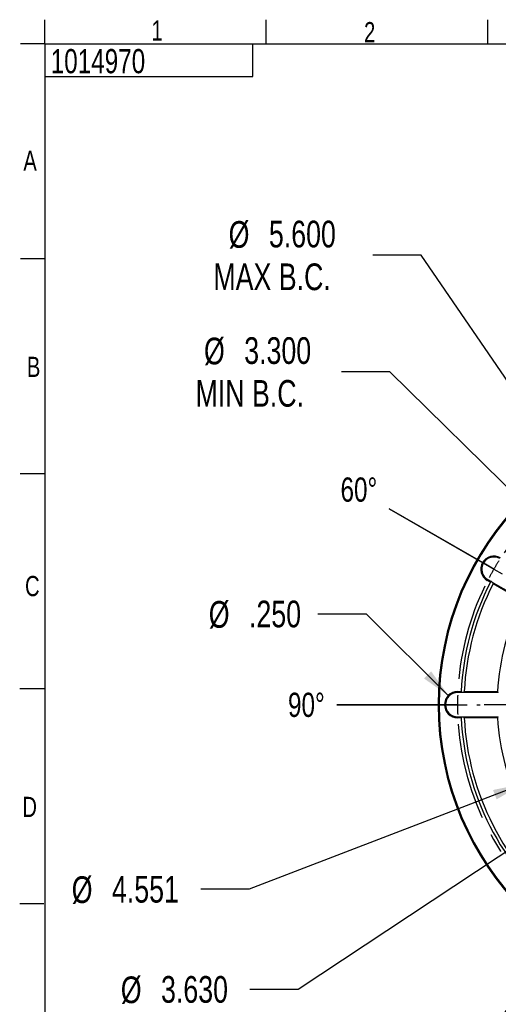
# Model space of a CAD drawing. Header units: inches. Extents: x 0.3 to 11.4, y 0.3 to 8.3.
# Tile 2 of 7: x 0.3 to 2.7, y 3.2 to 8.2. Entities that reach past the tile are written whole.
import ezdxf

# ---------------------------------------------------------------- set-up
doc = ezdxf.new("R2010")
doc.units = ezdxf.units.IN
doc.header["$MEASUREMENT"] = 0
doc.linetypes.add('CENTERX2', pattern=[0.8, 0.5, -0.1, 0.1, -0.1])
for name, color, linetype in [('BORDER', 1, 'Continuous'), ('CENTER', 151, 'CENTERX2'), ('DIMENSIONS', 150, 'Continuous'), ('TEXT', 7, 'Continuous')]:
    doc.layers.add(name, color=color, linetype=linetype)
doc.styles.add('SLDTEXTSTYLE0', font='TXT', dxfattribs={"width": 0.75})
doc.dimstyles.new('SLDDIMSTYLE0', dxfattribs={"dimtxt": 0.137795, "dimasz": 0.156, "dimexe": 0, "dimexo": 0.0625, "dimgap": 0.034449, "dimtad": 0, "dimtih": 1, "dimtoh": 1, "dimdec": 3, "dimlfac": 2, "dimrnd": 1e-09, "dimzin": 4, "dimdsep": 46, "dimtxsty": 'SLDTEXTSTYLE0', "dimsah": 1, "dimcen": 0, "dimadec": 0, "dimazin": 1, "dimtfac": 1, "dimtdec": 3, "dimtofl": 0, "dimtmove": 0, "dimatfit": 3, "dimfxl": 0, "dimfrac": 2, "dimtolj": 1, "dimtzin": 12, "dimarcsym": 0})
doc.dimstyles.new('SLDDIMSTYLE1', dxfattribs={"dimtxt": 0.137795, "dimasz": 0.156, "dimexe": 0, "dimexo": 0.0625, "dimgap": 0.034449, "dimtad": 0, "dimtih": 1, "dimtoh": 1, "dimdec": 3, "dimlfac": 2, "dimrnd": 1e-09, "dimzin": 12, "dimdsep": 46, "dimtxsty": 'SLDTEXTSTYLE0', "dimsah": 1, "dimcen": 0, "dimadec": 0, "dimazin": 3, "dimtfac": 1, "dimtdec": 3, "dimtofl": 0, "dimtmove": 0, "dimatfit": 3, "dimfxl": 0, "dimfrac": 2, "dimtolj": 1, "dimtzin": 12, "dimarcsym": 0})
doc.dimstyles.new('SLDDIMSTYLE3', dxfattribs={"dimtxt": 0.137795, "dimasz": 0.156, "dimexe": 0, "dimexo": 0.0625, "dimgap": 0.034449, "dimtad": 0, "dimtih": 1, "dimtoh": 1, "dimdec": 3, "dimlfac": 2, "dimrnd": 1e-09, "dimzin": 4, "dimdsep": 46, "dimtxsty": 'SLDTEXTSTYLE0', "dimsah": 1, "dimcen": 0, "dimadec": 0, "dimazin": 1, "dimtfac": 1, "dimtdec": 3, "dimtofl": 0, "dimtmove": 0, "dimatfit": 3, "dimfxl": 0, "dimfrac": 2, "dimtolj": 1, "dimtzin": 12, "dimarcsym": 0})

# ---------------------------------------------------------------- blocks, each defined once
blk = doc.blocks.new('SW_ANGORDINATE_DIMENSION_1')
at = {"layer": 'DIMENSIONS', "color": 0}
for p, q in [((0.7487, -0.2871), (0.2514, 0)), ((0.2514, 0), (0.792, -0.3121))]:
    blk.add_line(p, q, dxfattribs=at)
at = {"layer": 'DIMENSIONS', "color": 0, "insert": (0, 0.1611), "char_height": 0.125, "attachment_point": 1, "style": 'SLDTEXTSTYLE0'}
blk.add_mtext('60°', dxfattribs=at)
blk = doc.blocks.new('SW_ANGORDINATE_DIMENSION_3')
at = {"layer": 'DIMENSIONS', "color": 0}
for p, q in [((0.8256, 0.0992), (0.2514, 0.0992)), ((0.2514, 0.0992), (0.8756, 0.0992))]:
    blk.add_line(p, q, dxfattribs=at)
at = {"layer": 'DIMENSIONS', "color": 0, "insert": (0, 0.1611), "char_height": 0.125, "attachment_point": 1, "style": 'SLDTEXTSTYLE0'}
blk.add_mtext('90°', dxfattribs=at)
blk = doc.blocks.new('SW_ANGORDINATE_DIMENSION_5')
at = {"layer": 'DIMENSIONS', "color": 0}
for p, q in [((0.3437, 0.1984), (0.7106, 0.7034)), ((0.6813, 0.663), (0.3437, 0.1984))]:
    blk.add_line(p, q, dxfattribs=at)
at = {"layer": 'DIMENSIONS', "color": 0, "insert": (0, 0.1611), "char_height": 0.125, "attachment_point": 1, "style": 'SLDTEXTSTYLE0'}
blk.add_mtext('144°', dxfattribs=at)
blk = doc.blocks.new('_D')
at = {"layer": 'DIMENSIONS'}
for p, q in [((2.3363, 7.0334), (2.0863, 7.0334)), ((3.1331, 5.8685), (2.3363, 7.0334))]:
    blk.add_line(p, q, dxfattribs=at)
blk.add_solid([(3.1331, 5.8685), (3.0665, 6.0119), (3.0235, 5.9826)], dxfattribs=at)
at = {"layer": 'DIMENSIONS', "char_height": 0.1378, "attachment_point": 1, "style": 'SLDTEXTSTYLE0'}
for s, insert in [('%%c', (1.3413, 7.2099)), ('5.600', (1.5491, 7.212)), ('MAX B.C.', (1.2623, 6.9912))]:
    blk.add_mtext(s, dxfattribs=dict(at, insert=insert))
blk = doc.blocks.new('_D_1')
at = {"layer": 'DIMENSIONS'}
for p, q in [((2.8616, 4.3042), (1.4467, 3.7596)), ((1.4467, 3.7596), (1.1967, 3.7596))]:
    blk.add_line(p, q, dxfattribs=at)
blk.add_solid([(2.8616, 4.3042), (2.7067, 4.2724), (2.7254, 4.2239)], dxfattribs=at)
at = {"layer": 'DIMENSIONS', "char_height": 0.1378, "attachment_point": 1, "style": 'SLDTEXTSTYLE0'}
for s, insert in [('%%c', (0.5307, 3.8268)), ('4.551', (0.7385, 3.8289))]:
    blk.add_mtext(s, dxfattribs=dict(at, insert=insert))
blk = doc.blocks.new('_D_2')
at = {"layer": 'DIMENSIONS'}
for p, q in [((3.1665, 4.2123), (1.7001, 3.2425)), ((1.7001, 3.2425), (1.4501, 3.2425))]:
    blk.add_line(p, q, dxfattribs=at)
blk.add_solid([(3.1665, 4.2123), (3.022, 4.1479), (3.0507, 4.1046)], dxfattribs=at)
at = {"layer": 'DIMENSIONS', "char_height": 0.1378, "attachment_point": 1, "style": 'SLDTEXTSTYLE0'}
for s, insert in [('%%c', (0.7841, 3.3097)), ('3.630', (0.9919, 3.3118))]:
    blk.add_mtext(s, dxfattribs=dict(at, insert=insert))
blk = doc.blocks.new('_D_6')
at = {"layer": 'DIMENSIONS'}
for p, q in [((2.1736, 6.4315), (1.9236, 6.4315)), ((3.3348, 5.291), (2.1736, 6.4315))]:
    blk.add_line(p, q, dxfattribs=at)
blk.add_solid([(3.3348, 5.291), (3.2417, 5.4189), (3.2053, 5.3818)], dxfattribs=at)
at = {"layer": 'DIMENSIONS', "char_height": 0.1378, "attachment_point": 1, "style": 'SLDTEXTSTYLE0'}
for s, insert in [('%%c', (1.2138, 6.6081)), ('3.300', (1.4216, 6.6102)), ('MIN B.C.', (1.17, 6.3893))]:
    blk.add_mtext(s, dxfattribs=dict(at, insert=insert))
blk = doc.blocks.new('_D_7')
at = {"layer": 'DIMENSIONS'}
for p, q in [((2.0526, 5.1809), (1.8026, 5.1809)), ((2.4791, 4.757), (2.0526, 5.1809))]:
    blk.add_line(p, q, dxfattribs=at)
blk.add_solid([(2.4791, 4.757), (2.3868, 4.8854), (2.3501, 4.8485)], dxfattribs=at)
at = {"layer": 'DIMENSIONS', "char_height": 0.1378, "attachment_point": 1, "style": 'SLDTEXTSTYLE0'}
for s, insert in [('%%c', (1.2385, 5.2481)), ('.250', (1.4463, 5.2502))]:
    blk.add_mtext(s, dxfattribs=dict(at, insert=insert))
blk = doc.blocks.new('SW_CENTERMARKSYMBOL_1')
at = {"layer": 'CENTER', "color": 0}
for p, q in [((0, 0.1), (0, 0.1175)), ((0, 0), (0, 0.05)), ((0, 0), (0, -0.05)), ((0, -0.1), (0, -0.1175)), ((0, -1.3), (0, -0.1376)), ((-1.299, -0.65), (-1.3142, -0.6412)), ((1.299, -0.65), (1.3099, -0.6437)), ((-1.2124, -0.7), (-1.2557, -0.675)), ((-1.2124, -0.7), (-1.1691, -0.725)), ((1.2124, -0.7), (1.1691, -0.725)), ((1.2124, -0.7), (1.2557, -0.675)), ((-1.1258, -0.75), (-1.1107, -0.7588)), ((1.1258, -0.75), (1.115, -0.7562)), ((0, -1.4), (0, -1.35)), ((-1.5, -1.4), (-1.5175, -1.4)), ((-1.4, -1.4), (-1.45, -1.4)), ((-1.4, -1.4), (-1.35, -1.4)), ((-1.3, -1.4), (-1.2825, -1.4)), ((-0.1, -1.4), (-1.2624, -1.4)), ((0, -1.4), (-0.05, -1.4)), ((0, -1.4), (0, -1.45)), ((0, -1.4), (0.05, -1.4)), ((0.1, -1.4), (1.2624, -1.4)), ((1.3, -1.4), (1.2825, -1.4)), ((1.4, -1.4), (1.35, -1.4)), ((1.4, -1.4), (1.45, -1.4)), ((1.5, -1.4), (1.5175, -1.4)), ((0, -1.5), (0, -2.6624)), ((-0.7641, -2.4517), (-0.7538, -2.4376)), ((0.7641, -2.4517), (0.7538, -2.4376)), ((-0.8229, -2.5326), (-0.8523, -2.5731)), ((-0.8229, -2.5326), (-0.7935, -2.4922)), ((0.8229, -2.5326), (0.7935, -2.4922)), ((0.8229, -2.5326), (0.8523, -2.5731)), ((-0.8817, -2.6135), (-0.892, -2.6277)), ((0.8817, -2.6135), (0.892, -2.6277)), ((0, -2.7), (0, -2.6825)), ((0, -2.8), (0, -2.75)), ((0, -2.8), (0, -2.85)), ((0, -2.9), (0, -2.9175))]:
    blk.add_line(p, q, dxfattribs=at)
for start, end in [(90, 92.0463), (87.9537, 90), (94.0926, 145.9074), (34.0926, 85.9074), (147.9537, 150), (30, 32.0463), (150, 152.0463), (27.9537, 30), (154.0926, 175.9074), (4.0926, 25.9074), (177.9537, 180), (0, 2.0463), (180, 182.0463), (357.9537, 0), (184.0926, 229.9074), (310.0926, 355.9074), (231.9537, 234), (234, 236.0463), (303.9537, 306), (306, 308.0463), (238.0926, 265.9074), (274.0926, 301.9074), (267.9537, 270), (270, 272.0463)]:
    blk.add_arc((0, -1.4), 1.4, start, end, dxfattribs=at)

msp = doc.modelspace()

# ---------------------------------------------------------------- linework, layer by layer
at = {"color": 1, "linetype": 'Continuous', "lineweight": 25}
for p, q in [((2.69332, 5.34518), (2.67724, 5.35446)), ((2.67974, 5.35879), (2.69812, 5.34818)), ((2.69812, 5.34818), (2.69962, 5.34732)), ((2.70712, 5.34298), (2.86069, 5.25432)), ((2.85592, 5.2513), (2.70733, 5.33709)), ((2.52342, 4.78042), (2.54199, 4.78042)), ((2.55817, 4.78042), (2.72975, 4.78042)), ((2.54464, 4.77542), (2.52342, 4.77542)), ((2.54638, 4.77542), (2.54464, 4.77542)), ((2.55505, 4.77542), (2.55331, 4.77542)), ((2.73237, 4.77542), (2.55505, 4.77542)), ((2.7341, 4.77542), (2.73237, 4.77542)), ((2.52342, 4.65042), (2.54464, 4.65042)), ((2.54199, 4.64542), (2.52342, 4.64542)), ((2.54464, 4.65042), (2.54638, 4.65042)), ((2.55331, 4.65042), (2.55505, 4.65042)), ((2.55505, 4.65042), (2.73237, 4.65042)), ((2.72975, 4.64542), (2.55817, 4.64542)), ((2.73237, 4.65042), (2.7341, 4.65042))]:
    msp.add_line(p, q, dxfattribs=at)
at = {"color": 1, "linetype": 'Continuous', "lineweight": 25, "flags": 128}
msp.add_lwpolyline([(2.70562, 5.34385), (2.70646, 5.34336), (2.70712, 5.34298)], dxfattribs=at)
at = {"color": 1, "linetype": 'Continuous', "lineweight": 25}
for centre, radius, start, end in [((3.92342, 4.71292), 1.5, 0, 180), ((3.92342, 4.71292), 1.495, 0, 180), ((2.71099, 5.41292), 0.0675, 60, 240), ((2.71099, 5.41292), 0.0625, 60, 240), ((3.92342, 4.71292), 1.38308, 152.79738, 177.20262), ((3.92342, 4.71292), 1.36692, 152.83049, 177.16951), ((3.92342, 4.71292), 1.19558, 153.23652, 176.76348), ((2.52342, 4.71292), 0.0675, 90, 270), ((2.52342, 4.71292), 0.0625, 90, 270), ((3.92342, 4.71292), 1.5, 180, 0), ((3.92342, 4.71292), 1.495, 180, 0), ((3.92342, 4.71292), 1.38308, 182.79738, 231.20262), ((3.92342, 4.71292), 1.36692, 182.83049, 231.16951), ((3.92342, 4.71292), 1.19558, 183.23652, 230.76348)]:
    msp.add_arc(centre, radius, start, end, dxfattribs=at)
for points in [[(2.69812, 5.34818), (2.69651, 5.34718), (2.69492, 5.34618), (2.69332, 5.34518)], [(2.70733, 5.33709), (2.70726, 5.33905), (2.70719, 5.34102), (2.70712, 5.34298)], [(2.54199, 4.78042), (2.54287, 4.77875), (2.54376, 4.77708), (2.54464, 4.77542)], [(2.55505, 4.77542), (2.55609, 4.77709), (2.55713, 4.77876), (2.55817, 4.78042)], [(2.72975, 4.78042), (2.73062, 4.77875), (2.73149, 4.77708), (2.73237, 4.77542)], [(2.54464, 4.65042), (2.54376, 4.64875), (2.54287, 4.64709), (2.54199, 4.64542)], [(2.55817, 4.64542), (2.55713, 4.64708), (2.55609, 4.64875), (2.55505, 4.65042)], [(2.73237, 4.65042), (2.73149, 4.64875), (2.73062, 4.64709), (2.72975, 4.64542)]]:
    msp.add_open_spline(points, degree=3, dxfattribs=at)
for points, knots in [([(2.69962, 5.34732), (2.69973, 5.34725), (2.69994, 5.34713), (2.70038, 5.34688), (2.7012, 5.3464), (2.70262, 5.34558), (2.70413, 5.34471), (2.70511, 5.34415), (2.70545, 5.34395), (2.70562, 5.34385)], [0, 0, 0, 0, 0.0827522, 0.1657646, 0.2516104, 0.5001113, 0.7486374, 0.8746352, 1, 1, 1, 1]), ([(2.55331, 4.77542), (2.55319, 4.77542), (2.55294, 4.77542), (2.55243, 4.77542), (2.55149, 4.77542), (2.54984, 4.77542), (2.54811, 4.77542), (2.54697, 4.77542), (2.54657, 4.77542), (2.54638, 4.77542)], [0, 0, 0, 0, 0.0824071, 0.1652142, 0.2509715, 0.4999175, 0.7494378, 0.8754687, 1, 1, 1, 1]), ([(2.54638, 4.65042), (2.5465, 4.65042), (2.54675, 4.65042), (2.54726, 4.65042), (2.54821, 4.65042), (2.54985, 4.65042), (2.55158, 4.65042), (2.55272, 4.65042), (2.55312, 4.65042), (2.55331, 4.65042)], [0, 0, 0, 0, 0.0825136, 0.1656043, 0.2518517, 0.5003259, 0.7489034, 0.8752622, 1, 1, 1, 1])]:
    msp.add_open_spline(points, degree=3, knots=knots, dxfattribs=at)
at = {"layer": 'BORDER'}
for p, q in [((0.3914, 8.12483), (0.3914, 8.24983)), ((1.53585, 8.12483), (1.53585, 8.24983)), ((2.68029, 8.12483), (2.68029, 8.24983)), ((0.3914, 8.12483), (0.2664, 8.12483)), ((0.3914, 8.12483), (10.6914, 8.12483)), ((0.3914, 8.12483), (0.3914, 0.3369)), ((1.46699, 7.95621), (1.46699, 8.12483)), ((0.3914, 7.95621), (1.46699, 7.95621)), ((0.39027, 7.01483), (0.26527, 7.01483)), ((0.38914, 5.90483), (0.26414, 5.90483)), ((0.38801, 4.79483), (0.26301, 4.79483)), ((0.38687, 3.68483), (0.26187, 3.68483))]:
    msp.add_line(p, q, dxfattribs=at)

# ---------------------------------------------------------------- block references
at = {"layer": 'CENTER'}
msp.add_blockref('SW_CENTERMARKSYMBOL_1', (3.92342, 6.11292), dxfattribs=at)
at = {"layer": 'DIMENSIONS'}
for name, p in [('SW_ANGORDINATE_DIMENSION_1', (1.91903, 5.72502)), ('SW_ANGORDINATE_DIMENSION_3', (1.64783, 4.6137)), ('SW_ANGORDINATE_DIMENSION_5', (2.38988, 2.87687))]:
    msp.add_blockref(name, p, dxfattribs=at)

# ---------------------------------------------------------------- texts
at = {"layer": 'TEXT', "char_height": 0.10417, "attachment_point": 1, "style": 'SLDTEXTSTYLE0'}
for s, insert in [('1', (0.94252, 8.24653)), ('2', (2.04051, 8.23752)), ('A', (0.28074, 7.57365)), ('B', (0.29896, 6.50928)), ('C', (0.28951, 5.37755)), ('D', (0.27563, 4.23724))]:
    msp.add_mtext(s, dxfattribs=dict(at, insert=insert))
at = {"layer": 'TEXT', "color": 1, "insert": (0.42209, 8.09835), "char_height": 0.125, "attachment_point": 1, "style": 'SLDTEXTSTYLE0'}
msp.add_mtext('1014970', dxfattribs=at)

# ---------------------------------------------------------------- dimensions: what is measured, and where the dimension line sits
at = {"layer": 'DIMENSIONS'}
for p1, p2, text, picture, middle in [((4.71378, 3.55735), (3.13307, 5.86849), '<>\\PMAX B.C.', '_D', (1.6743, 7.03336)), ((4.51202, 4.13484), (3.33483, 5.291), '<>\\PMIN B.C.', '_D_6', (1.54678, 6.43148))]:
    dim = msp.add_diameter_dim_2p(p1=p1, p2=p2, text=text, dimstyle='SLDDIMSTYLE0', dxfattribs=at)
    dim.commit()
    dim.dimension.update_dxf_attribs({"geometry": picture, "text_midpoint": middle, "dimtype": 163})
for p1, p2, dimstyle, picture, middle in [((2.56775, 4.66886), (2.4791, 4.75698), 'SLDDIMSTYLE3', '_D_7', (1.52055, 5.18093)), ((4.68035, 5.21353), (3.16649, 4.21231), 'SLDDIMSTYLE0', '_D_2', (1.11707, 3.24245)), ((4.98523, 5.12163), (2.86162, 4.30421), 'SLDDIMSTYLE1', '_D_1', (0.86369, 3.75956))]:
    dim = msp.add_diameter_dim_2p(p1=p1, p2=p2, dimstyle=dimstyle, dxfattribs=at)
    dim.commit()
    dim.dimension.update_dxf_attribs({"geometry": picture, "text_midpoint": middle, "dimtype": 163})

doc.saveas('drawing.dxf')
